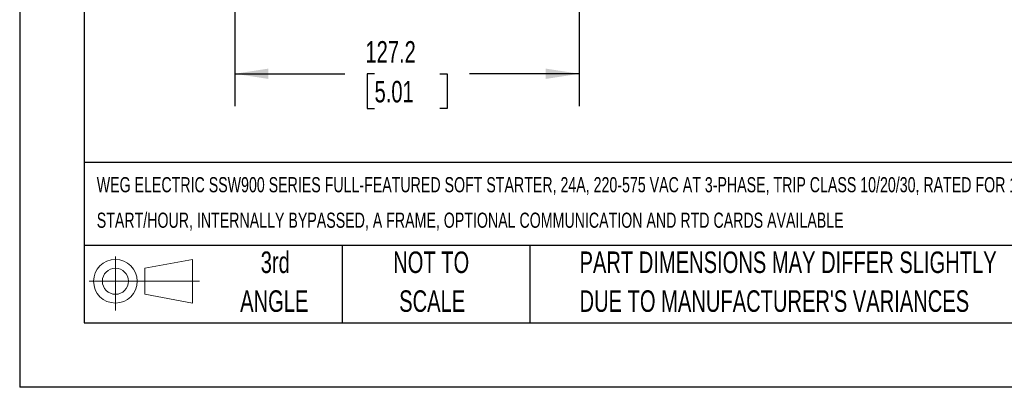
# Model space of a CAD drawing. Header units: millimetres. Extents: x 0 to 1048, y 0 to 810.
# Tile 1 of 45: x 0 to 364, y 0 to 136. Entities that reach past the tile are written whole.
import ezdxf

# ---------------------------------------------------------------- set-up
doc = ezdxf.new("R2010")
doc.units = ezdxf.units.MM
doc.header["$LTSCALE"] = 3.75
doc.linetypes.add('CENTERX2', pattern=[20.32, 12.7, -2.54, 2.54, -2.54])
doc.layers.add('DIMENSIONS', color=140, linetype='Continuous', lineweight=25)
doc.layers.add('TEXT', color=140, linetype='Continuous', lineweight=25)
doc.layers.add('SLD-DEFPOINTS', color=7, linetype='Continuous')
doc.styles.add('SLDTEXTSTYLE0', font='TXT', dxfattribs={"width": 0.7})
doc.dimstyles.new('SLDDIMSTYLE0', dxfattribs={"dimtxt": 8.092529, "dimasz": 12.3825, "dimexe": 0, "dimexo": 0.0625, "dimgap": 2.023132, "dimtad": 0, "dimtih": 1, "dimtoh": 1, "dimrnd": 1e-09, "dimzin": 12, "dimdsep": 46, "dimtxsty": 'SLDTEXTSTYLE0', "dimsah": 1, "dimcen": 0.09, "dimadec": 0, "dimazin": 3, "dimtfac": 1, "dimtofl": 0, "dimtmove": 0, "dimatfit": 3, "dimfxl": 0, "dimfrac": 2, "dimtolj": 1, "dimtzin": 12, "dimarcsym": 0})

# ---------------------------------------------------------------- blocks, each defined once
blk = doc.blocks.new('Block11')
at = {"color": 7, "linetype": 'Continuous', "lineweight": 18}
for p, q in [((9.71, 19.92), (9.71, 0)), ((20.55, 15.63), (38.16, 18.87)), ((38.16, 18.87), (38.16, 2.74)), ((20.55, 5.99), (20.55, 15.63)), ((0, 10.81), (40.78, 10.81)), ((20.55, 5.99), (38.16, 2.74))]:
    blk.add_line(p, q, dxfattribs=at)
for radius in [8.06, 4.82]:
    blk.add_circle((9.71, 10.81), radius, dxfattribs=at)
blk = doc.blocks.new('Block12')
at = {"layer": 'SLD-DEFPOINTS'}
blk.add_blockref('Block11', (0, 0), dxfattribs=at)
blk = doc.blocks.new('SW_NOTE_0')
at = {"layer": 'TEXT', "color": 0, "linetype": 'CENTERX2', "lineweight": 18, "char_height": 5.5981, "attachment_point": 1, "style": 'SLDTEXTSTYLE0'}
for s, insert in [('WEG ELECTRIC SSW900 SERIES FULL-FEATURED SOFT STARTER, 24A, 220-575 VAC AT 3-PHASE, TRIP CLASS 10/20/30, RATED FOR 10', (0, 7.22)), ('START/HOUR, INTERNALLY BYPASSED, A FRAME, OPTIONAL COMMUNICATION AND RTD CARDS AVAILABLE', (0, -5.88))]:
    blk.add_mtext(s, dxfattribs=dict(at, insert=insert))
blk = doc.blocks.new('SW_NOTE_0_3')
at = {"layer": 'TEXT', "color": 0, "linetype": 'CENTERX2', "lineweight": 18, "char_height": 7.9375, "attachment_point": 1, "style": 'SLDTEXTSTYLE0'}
for s, insert in [('PART DIMENSIONS MAY DIFFER SLIGHTLY', (0, 10.23)), ("DUE TO MANUFACTURER'S VARIANCES", (0, -4.1))]:
    blk.add_mtext(s, dxfattribs=dict(at, insert=insert))
blk = doc.blocks.new('SW_NOTE_0_4')
at = {"layer": 'TEXT', "color": 0, "linetype": 'CENTERX2', "lineweight": 18, "char_height": 7.937, "attachment_point": 2, "style": 'SLDTEXTSTYLE0'}
for s, insert in [('NOT TO', (19.72, 10.23)), ('SCALE', (20.08, -4.1))]:
    blk.add_mtext(s, dxfattribs=dict(at, insert=insert))
blk = doc.blocks.new('SW_NOTE_0_5')
at = {"layer": 'TEXT', "color": 0, "linetype": 'CENTERX2', "lineweight": 18, "char_height": 7.937, "attachment_point": 2, "style": 'SLDTEXTSTYLE0'}
for s, insert in [('3rd', (8.68, 10.23)), ('ANGLE', (8.32, -4.1))]:
    blk.add_mtext(s, dxfattribs=dict(at, insert=insert))
blk = doc.blocks.new('_D_1')
at = {"layer": 'DIMENSIONS'}
for p, q in [((206.62, 175.32), (206.62, 103.78)), ((79.46, 172.2), (79.46, 103.78)), ((79.46, 115.69), (120.05, 115.69)), ((131.02, 115.69), (128.3, 115.69)), ((128.3, 115.69), (128.3, 102.83)), ((155.06, 115.69), (157.78, 115.69)), ((157.78, 115.69), (157.78, 102.83)), ((206.62, 115.69), (166.03, 115.69)), ((128.3, 102.83), (131.02, 102.83)), ((157.78, 102.83), (155.06, 102.83))]:
    blk.add_line(p, q, dxfattribs=at)
for points in [[(79.46, 115.69), (91.84, 113.78), (91.84, 117.59)], [(206.62, 115.69), (194.24, 117.59), (194.24, 113.78)]]:
    blk.add_solid(points, dxfattribs=at)
at = {"layer": 'DIMENSIONS', "char_height": 7.937, "attachment_point": 1, "style": 'SLDTEXTSTYLE0'}
for s, insert in [('127.2', (127.65, 127.73)), ('5.01', (131.02, 113.06))]:
    blk.add_mtext(s, dxfattribs=dict(at, insert=insert))

msp = doc.modelspace()

# ---------------------------------------------------------------- linework, layer by layer
at = {"color": 7, "linetype": 'Continuous'}
for p in [(0.009, 809.635), (1047.759, 0.01)]:
    msp.add_line(p, (0.009, 0.01), dxfattribs=at)
at = {"layer": 'TEXT'}
for p, q in [((23.812, 785.812), (23.812, 23.812)), ((1023.937, 82.973), (23.812, 82.973)), ((1023.937, 52.387), (23.812, 52.387)), ((119.062, 52.387), (119.062, 23.812)), ((188.294, 52.387), (188.294, 23.812)), ((23.812, 23.812), (1023.937, 23.812))]:
    msp.add_line(p, q, dxfattribs=at)

# ---------------------------------------------------------------- block references
at = {"layer": 'SLD-DEFPOINTS'}
msp.add_blockref('Block12', (25.642, 28.327), dxfattribs=at)
at = {"layer": 'TEXT', "linetype": 'CENTERX2', "lineweight": 18}
for name, p in [('SW_NOTE_0', (28.456, 70.333)), ('SW_NOTE_0_5', (85.678, 39.883)), ('SW_NOTE_0_4', (132.214, 39.883)), ('SW_NOTE_0_3', (206.697, 39.883))]:
    msp.add_blockref(name, p, dxfattribs=at)

# ---------------------------------------------------------------- dimensions: what is measured, and where the dimension line sits
at = {"layer": 'DIMENSIONS'}
dim = msp.add_linear_dim(base=(206.62, 115.69), p1=(79.46, 180.087), p2=(206.62, 180.087), dimstyle='SLDDIMSTYLE0', dxfattribs=at)
dim.commit()
dim.dimension.update_dxf_attribs({"geometry": '_D_1', "text_midpoint": (143.04, 115.69), "dimtype": 160})

doc.saveas('drawing.dxf')
